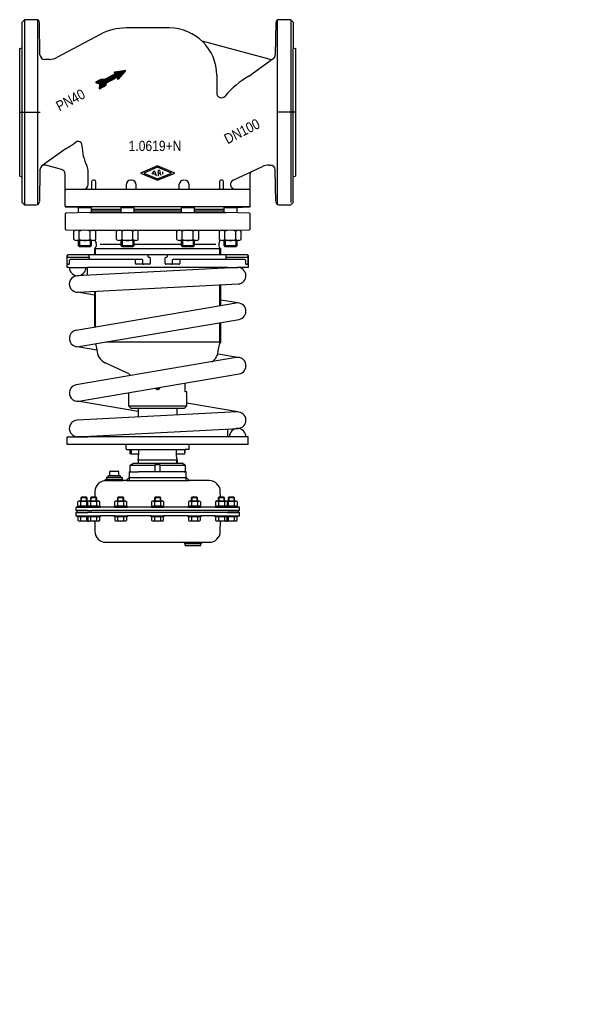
# Model space of a CAD drawing. Extents: x -719 to 0, y 0 to 1250.
import ezdxf
from ezdxf.enums import TextEntityAlignment as Align

# ---------------------------------------------------------------- set-up
doc = ezdxf.new("R2010")
doc.units = 0
doc.layers.get('0').update_dxf_attribs({"linetype": 'CONTINUOUS'})

# ---------------------------------------------------------------- blocks, each defined once
blk = doc.blocks.new('*X0')
at = {"color": 7}
for p, q in [((-618.3, 1162.8), (-601.9, 1179.1)), ((-618.3, 1163.1), (-602.5, 1178.8)), ((-618.2, 1162.6), (-601.3, 1179.4)), ((-618.2, 1163.4), (-603.1, 1178.5)), ((-618.1, 1163.8), (-603.7, 1178.2)), ((-618.1, 1164.1), (-604.3, 1177.8)), ((-618, 1162.5), (-600.7, 1179.8)), ((-618, 1164.5), (-605, 1177.5)), ((-617.9, 1162.4), (-600.1, 1180.1)), ((-617.9, 1164.8), (-605.6, 1177.2)), ((-617.9, 1165.2), (-606.2, 1176.9)), ((-617.8, 1165.5), (-606.8, 1176.6)), ((-617.7, 1165.9), (-607.4, 1176.2)), ((-617.7, 1166.2), (-608, 1175.9)), ((-617.6, 1162.3), (-599.5, 1180.4)), ((-617.6, 1166.6), (-608.6, 1175.6)), ((-617.6, 1166.9), (-609.2, 1175.3)), ((-617.1, 1162.6), (-598.9, 1180.7)), ((-616.4, 1162.9), (-598.3, 1181.1)), ((-615.8, 1163.2), (-597.7, 1181.4)), ((-615.2, 1163.6), (-594.5, 1184.3)), ((-614.6, 1163.9), (-594.2, 1184.3)), ((-608, 1170.2), (-593.9, 1184.4)), ((-607.4, 1170.6), (-593.5, 1184.4)), ((-606.8, 1170.9), (-593.2, 1184.5)), ((-606.2, 1171.2), (-592.9, 1184.5)), ((-605.6, 1171.5), (-592.5, 1184.6)), ((-605, 1171.9), (-592.2, 1184.6)), ((-604.4, 1172.2), (-591.9, 1184.7)), ((-603.8, 1172.5), (-591.5, 1184.7)), ((-603.2, 1172.8), (-591.2, 1184.8)), ((-602.5, 1173.1), (-590.9, 1184.8)), ((-601.9, 1173.5), (-590.5, 1184.9)), ((-601.3, 1173.8), (-590.2, 1184.9)), ((-600.7, 1174.1), (-589.9, 1185)), ((-600.1, 1174.4), (-589.5, 1185)), ((-599.5, 1174.7), (-589.2, 1185.1)), ((-599.3, 1182.9), (-598.6, 1183.6)), ((-599.2, 1182.7), (-598.2, 1183.7)), ((-599.2, 1183.3), (-598.9, 1183.6)), ((-599.1, 1182.6), (-597.9, 1183.7)), ((-598.9, 1175.1), (-588.9, 1185.1)), ((-598.9, 1182.5), (-597.5, 1183.8)), ((-598.7, 1182.4), (-597.2, 1183.8)), ((-598.5, 1182.3), (-596.9, 1183.9)), ((-598.3, 1175.4), (-588.5, 1185.2)), ((-598.3, 1182.2), (-596.5, 1183.9)), ((-598.1, 1182.1), (-596.2, 1184)), ((-597.9, 1182), (-595.9, 1184.1)), ((-597.7, 1175.7), (-588.2, 1185.2)), ((-597.7, 1181.9), (-595.5, 1184.1)), ((-597.5, 1181.8), (-595.2, 1184.2)), ((-597.3, 1181.8), (-594.9, 1184.2)), ((-597.1, 1176), (-587.9, 1185.3)), ((-596.5, 1176.3), (-587.5, 1185.3)), ((-595.9, 1176.7), (-587.2, 1185.4)), ((-595.3, 1177), (-586.9, 1185.4)), ((-595.1, 1175.5), (-585.1, 1185.5)), ((-595.1, 1175.2), (-585, 1185.3)), ((-595.1, 1175), (-584.9, 1185.1)), ((-595, 1176.2), (-585.5, 1185.6)), ((-595, 1175.8), (-585.3, 1185.6)), ((-594.9, 1176.5), (-585.9, 1185.6)), ((-594.9, 1176.9), (-586.2, 1185.5)), ((-594.9, 1174.8), (-584.9, 1184.8)), ((-594.8, 1177.2), (-586.5, 1185.5)), ((-594.8, 1174.7), (-587.7, 1181.8)), ((-594.5, 1174.6), (-591.1, 1178.1)), ((-622.4, 1170.5), (-621.3, 1171.7)), ((-622.4, 1170.8), (-621.9, 1171.4)), ((-622.3, 1170.4), (-620.6, 1172)), ((-622.2, 1170.2), (-620, 1172.3)), ((-622, 1170.1), (-619.4, 1172.6)), ((-621.8, 1170), (-618.8, 1173)), ((-621.6, 1169.9), (-618.2, 1173.3)), ((-621.4, 1169.9), (-617.6, 1173.6)), ((-621.2, 1169.8), (-617, 1173.9)), ((-621, 1169.7), (-616.4, 1174.3)), ((-620.8, 1169.6), (-615.8, 1174.6)), ((-620.6, 1169.5), (-615.3, 1174.8)), ((-620.4, 1169.4), (-615, 1174.9)), ((-620.2, 1169.4), (-614.7, 1174.8)), ((-620, 1169.3), (-614.4, 1174.8)), ((-619.8, 1169.2), (-614.2, 1174.8)), ((-619.6, 1169.1), (-613.9, 1174.8)), ((-619.4, 1169), (-613.7, 1174.8)), ((-619.2, 1168.9), (-613.4, 1174.7)), ((-619, 1168.8), (-613.1, 1174.7)), ((-618.8, 1168.8), (-612.9, 1174.7)), ((-618.6, 1168.7), (-612.6, 1174.7)), ((-618.4, 1168.6), (-612.3, 1174.7)), ((-618.2, 1168.5), (-612.1, 1174.7)), ((-618, 1168.4), (-611.8, 1174.6)), ((-617.8, 1168.3), (-611.5, 1174.6)), ((-617.6, 1168.2), (-611.3, 1174.6)), ((-617.5, 1167.3), (-609.8, 1175)), ((-617.4, 1168.2), (-611, 1174.6)), ((-617.4, 1167.9), (-610.7, 1174.6)), ((-617.4, 1167.6), (-610.4, 1174.6)), ((-614, 1164.2), (-608.3, 1169.9)), ((-613.4, 1164.5), (-608.7, 1169.2)), ((-612.8, 1164.8), (-609.1, 1168.6)), ((-612.2, 1165.2), (-609.5, 1167.9)), ((-611.6, 1165.5), (-609.9, 1167.2)), ((-611, 1165.8), (-610.3, 1166.5))]:
    blk.add_line(p, q, dxfattribs=at)
blk = doc.blocks.new('DMA160', base_point=(-634.8, 1402.6))
at = {"color": 7}
for p, q in [((-604.5, 670.9), (-604.5, 676.4)), ((-604, 676.9), (-594, 676.9)), ((-593.5, 676.4), (-593.5, 670.9)), ((-580, 675.9), (-580, 664.9)), ((-580, 675.9), (-577.9, 675.9)), ((-578.9, 684.4), (-574.5, 686.9)), ((-578.9, 676.9), (-578.9, 684.4)), ((-578.9, 684.4), (-547, 684.4)), ((-577.9, 675.9), (-568.1, 675.9)), ((-574.5, 686.9), (-513.5, 686.9)), ((-547, 675.9), (-568.1, 675.9)), ((-547, 685.4), (-541, 685.4)), ((-547, 675.9), (-547, 685.4)), ((-541, 675.9), (-547, 675.9)), ((-541, 685.4), (-541, 675.9)), ((-541, 684.4), (-509.2, 684.4)), ((-510.2, 675.9), (-541, 675.9)), ((-509.2, 684.4), (-513.5, 686.9)), ((-508, 675.9), (-510.2, 675.9)), ((-509.2, 684.4), (-509.2, 676.9)), ((-508, 664.9), (-508, 675.9)), ((-609, 666.9), (-611, 664.9)), ((-611, 664.9), (-609.6, 664.9)), ((-589, 664.9), (-609.6, 664.9)), ((-609.6, 664.9), (-609, 664.9)), ((-609, 668.9), (-609, 664.9)), ((-607, 668.9), (-609, 668.9)), ((-609, 666.9), (-589, 666.9)), ((-609, 664.9), (-589, 664.9)), ((-607, 670.4), (-607, 668.9)), ((-591, 668.9), (-607, 668.9)), ((-591.5, 670.9), (-606.5, 670.9)), ((-591, 668.9), (-591, 670.4)), ((-589, 668.9), (-591, 668.9)), ((-589, 668.9), (-589, 664.9)), ((-589, 666.9), (-587, 664.9)), ((-589, 664.9), (-587, 664.9)), ((-584, 664.9), (-587, 664.9)), ((-580, 668.9), (-584, 664.9)), ((-584, 664.9), (-580, 664.9)), ((-580, 668.9), (-508, 668.9)), ((-580, 664.9), (-508, 664.9)), ((-504, 664.9), (-508, 668.9)), ((-508, 664.9), (-504, 664.9)), ((-478.5, 664.9), (-504, 664.9)), ((-623.6, 651.2), (-623.8, 643.8)), ((-464.3, 643.8), (-464.5, 651.2)), ((-645.1, 633.2), (-645.1, 638.4)), ((-643.2, 639), (-641.5, 639)), ((-640.7, 643.8), (-641.5, 643)), ((-641.5, 643), (-641.5, 639)), ((-633.5, 643), (-641.5, 643)), ((-641.5, 639), (-640.7, 639)), ((-641.3, 633.2), (-641.3, 638.4)), ((-634.3, 643.8), (-640.7, 643.8)), ((-640.7, 639), (-640.7, 643.8)), ((-640.7, 639), (-634.3, 639)), ((-633.5, 643), (-634.3, 643.8)), ((-634.3, 639), (-634.3, 643.8)), ((-634.3, 639), (-633.5, 639)), ((-633.8, 633.2), (-633.8, 638.4)), ((-633.5, 639), (-633.5, 643)), ((-633.5, 639), (-631.9, 639)), ((-632.5, 633.2), (-632.5, 638.4)), ((-630.6, 639), (-629, 639)), ((-628.2, 643.8), (-629, 643)), ((-621, 643), (-629, 643)), ((-629, 643), (-629, 639)), ((-629, 639), (-628.2, 639)), ((-628.8, 633.2), (-628.8, 638.4)), ((-621.8, 643.8), (-628.2, 643.8)), ((-628.2, 639), (-628.2, 643.8)), ((-628.2, 639), (-621.8, 639)), ((-621, 643), (-621.8, 643.8)), ((-621.8, 639), (-621.8, 643.8)), ((-621.8, 639), (-621, 639)), ((-621.3, 633.2), (-621.3, 638.4)), ((-621, 639), (-621, 643)), ((-621, 639), (-619.4, 639)), ((-617.5, 633.2), (-617.5, 638.4)), ((-598.3, 633.2), (-598.3, 638.4)), ((-596.4, 639), (-594.8, 639)), ((-594, 643.8), (-594.8, 643)), ((-594.8, 643), (-594.8, 639)), ((-586.8, 643), (-594.8, 643)), ((-594.8, 639), (-594, 639)), ((-594.5, 633.2), (-594.5, 638.4)), ((-587.6, 643.8), (-594, 643.8)), ((-594, 639), (-594, 643.8)), ((-594, 639), (-587.6, 639)), ((-586.8, 643), (-587.6, 643.8)), ((-587.6, 639), (-587.6, 643.8)), ((-587.6, 639), (-586.8, 639)), ((-587, 633.2), (-587, 638.4)), ((-586.8, 639), (-586.8, 643)), ((-586.8, 639), (-585.2, 639)), ((-583.3, 633.2), (-583.3, 638.4)), ((-551.6, 638.4), (-551.6, 633.2)), ((-549.7, 639), (-548, 639)), ((-547.2, 643.8), (-548, 643)), ((-540, 643), (-548, 643)), ((-548, 643), (-548, 639)), ((-548, 639), (-547.2, 639)), ((-547.8, 638.4), (-547.8, 633.2)), ((-540.8, 643.8), (-547.2, 643.8)), ((-547.2, 643.8), (-547.2, 639)), ((-547.2, 639), (-540.8, 639)), ((-540, 643), (-540.8, 643.8)), ((-540.8, 643.8), (-540.8, 639)), ((-540.8, 639), (-540, 639)), ((-540.3, 638.4), (-540.3, 633.2)), ((-540, 639), (-540, 643)), ((-540, 639), (-538.4, 639)), ((-536.5, 638.4), (-536.5, 633.2)), ((-504.8, 638.4), (-504.8, 633.2)), ((-502.9, 639), (-501.3, 639)), ((-500.5, 643.8), (-501.3, 643)), ((-501.3, 643), (-501.3, 639)), ((-493.3, 643), (-501.3, 643)), ((-501.3, 639), (-500.5, 639)), ((-501, 638.4), (-501, 633.2)), ((-500.5, 643.8), (-500.5, 639)), ((-494.1, 643.8), (-500.5, 643.8)), ((-500.5, 639), (-494.1, 639)), ((-494.1, 643.8), (-494.1, 639)), ((-493.3, 643), (-494.1, 643.8)), ((-494.1, 639), (-493.3, 639)), ((-493.5, 638.4), (-493.5, 633.2)), ((-493.3, 639), (-493.3, 643)), ((-493.3, 639), (-491.7, 639)), ((-489.8, 638.4), (-489.8, 633.2)), ((-470.6, 638.4), (-470.6, 633.2)), ((-468.7, 639), (-467.1, 639)), ((-466.3, 643.8), (-467.1, 643)), ((-459.1, 643), (-467.1, 643)), ((-467.1, 643), (-467.1, 639)), ((-467.1, 639), (-466.3, 639)), ((-466.8, 638.4), (-466.8, 633.2)), ((-459.9, 643.8), (-466.3, 643.8)), ((-466.3, 643.8), (-466.3, 639)), ((-466.3, 639), (-459.9, 639)), ((-459.1, 643), (-459.9, 643.8)), ((-459.9, 643.8), (-459.9, 639)), ((-459.9, 639), (-459.1, 639)), ((-459.3, 638.4), (-459.3, 633.2)), ((-459.1, 639), (-459.1, 643)), ((-459.1, 639), (-457.4, 639)), ((-456.2, 639), (-454.5, 639)), ((-455.6, 638.4), (-455.6, 633.2)), ((-453.7, 643.8), (-454.5, 643)), ((-454.5, 643), (-454.5, 639)), ((-446.5, 643), (-454.5, 643)), ((-454.5, 639), (-453.7, 639)), ((-454.3, 638.4), (-454.3, 633.2)), ((-453.7, 643.8), (-453.7, 639)), ((-447.3, 643.8), (-453.7, 643.8)), ((-453.7, 639), (-447.3, 639)), ((-447.3, 643.8), (-447.3, 639)), ((-446.5, 643), (-447.3, 643.8)), ((-447.3, 639), (-446.5, 639)), ((-446.8, 638.4), (-446.8, 633.2)), ((-446.5, 639), (-446.5, 643)), ((-446.5, 639), (-444.9, 639)), ((-443, 638.4), (-443, 633.2)), ((-648, 630.9), (-648, 626.9)), ((-643.2, 630.9), (-648, 630.9)), ((-646.5, 626.9), (-648, 626.9)), ((-646.5, 626.9), (-646.5, 624.4)), ((-633, 626.9), (-646.5, 626.9)), ((-645.5, 630.9), (-645.5, 632.5)), ((-645.5, 632.5), (-645.1, 632.5)), ((-643.2, 630.9), (-645.5, 630.9)), ((-645.1, 632.5), (-633, 632.5)), ((-633, 632.5), (-643.2, 632.5)), ((-446, 631), (-643.2, 631)), ((-633, 630.9), (-643.2, 630.9)), ((-633, 630.9), (-633, 632.5)), ((-633, 632.5), (-632.5, 632.5)), ((-631.9, 632.5), (-633, 632.5)), ((-627, 632.5), (-633, 632.5)), ((-629.5, 630.9), (-633, 630.9)), ((-627, 630.9), (-633, 630.9)), ((-633, 630.9), (-633, 630.9)), ((-633, 626.9), (-627.4, 626.9)), ((-632.5, 632.5), (-630, 632.5)), ((-632.5, 632.5), (-629.5, 632.5)), ((-619.4, 632.5), (-630.6, 632.5)), ((-629.5, 632.5), (-627, 632.5)), ((-617, 630.9), (-629.5, 630.9)), ((-629, 632.5), (-629, 632.5)), ((-629, 630.9), (-629, 630.9)), ((-628.2, 632.5), (-628.2, 632.5)), ((-460.7, 626.9), (-627.4, 626.9)), ((-627, 632.5), (-621, 632.5)), ((-621.8, 632.5), (-621.8, 632.5)), ((-621, 632.5), (-620.8, 632.5)), ((-621, 632.5), (-621, 632.5)), ((-621, 630.9), (-621, 630.9)), ((-620.8, 632.5), (-617.5, 632.5)), ((-620.8, 632.5), (-617, 632.5)), ((-617, 632.5), (-617, 630.9)), ((-598.8, 630.9), (-598.8, 632.5)), ((-598.8, 632.5), (-598.3, 632.5)), ((-582.8, 630.9), (-598.8, 630.9)), ((-598.3, 632.5), (-586.8, 632.5)), ((-585.2, 632.5), (-596.4, 632.5)), ((-594.8, 632.5), (-594.8, 632.5)), ((-594.8, 630.9), (-594.8, 630.9)), ((-594, 632.5), (-594, 632.5)), ((-587.6, 632.5), (-587.6, 632.5)), ((-586.8, 632.5), (-586.6, 632.5)), ((-586.8, 632.5), (-586.8, 632.5)), ((-586.8, 630.9), (-586.8, 630.9)), ((-586.6, 632.5), (-583.3, 632.5)), ((-586.6, 632.5), (-582.8, 632.5)), ((-582.8, 632.5), (-582.8, 630.9)), ((-552, 630.9), (-552, 632.5)), ((-552, 632.5), (-548.2, 632.5)), ((-536, 630.9), (-552, 630.9)), ((-551.6, 632.5), (-548.2, 632.5)), ((-538.4, 632.5), (-549.7, 632.5)), ((-548.2, 632.5), (-548, 632.5)), ((-548, 632.5), (-536.5, 632.5)), ((-548, 632.5), (-548, 632.5)), ((-548, 630.9), (-548, 630.9)), ((-547.2, 632.5), (-547.2, 632.5)), ((-540.8, 632.5), (-540.8, 632.5)), ((-540, 632.5), (-540, 632.5)), ((-540, 630.9), (-540, 630.9)), ((-536.5, 632.5), (-536, 632.5)), ((-536, 632.5), (-536, 630.9)), ((-505.3, 630.9), (-505.3, 632.5)), ((-505.3, 632.5), (-501.5, 632.5)), ((-489.3, 630.9), (-505.3, 630.9)), ((-504.8, 632.5), (-501.5, 632.5)), ((-491.7, 632.5), (-502.9, 632.5)), ((-501.5, 632.5), (-501.3, 632.5)), ((-501.3, 632.5), (-489.8, 632.5)), ((-501.3, 632.5), (-501.3, 632.5)), ((-501.3, 630.9), (-501.3, 630.9)), ((-500.5, 632.5), (-500.5, 632.5)), ((-494.1, 632.5), (-494.1, 632.5)), ((-493.3, 632.5), (-493.3, 632.5)), ((-493.3, 630.9), (-493.3, 630.9)), ((-489.8, 632.5), (-489.3, 632.5)), ((-489.3, 632.5), (-489.3, 630.9)), ((-471.1, 630.9), (-471.1, 632.5)), ((-471.1, 632.5), (-467.3, 632.5)), ((-458.5, 630.9), (-471.1, 630.9)), ((-470.6, 632.5), (-467.3, 632.5)), ((-457.4, 632.5), (-468.7, 632.5)), ((-467.3, 632.5), (-467.1, 632.5)), ((-467.1, 632.5), (-458.5, 632.5)), ((-467.1, 632.5), (-467.1, 632.5)), ((-467.1, 630.9), (-467.1, 630.9)), ((-466.3, 632.5), (-466.3, 632.5)), ((-455, 626.9), (-460.7, 626.9)), ((-459.9, 632.5), (-459.9, 632.5)), ((-455, 632.5), (-459.1, 632.5)), ((-459.1, 632.5), (-459.1, 632.5)), ((-459.1, 630.9), (-459.1, 630.9)), ((-458.5, 632.5), (-458.4, 632.5)), ((-455.1, 630.9), (-458.5, 630.9)), ((-458.4, 632.5), (-455.6, 632.5)), ((-458.4, 632.5), (-458.1, 632.5)), ((-458.1, 632.5), (-455.6, 632.5)), ((-455, 632.5), (-456.2, 632.5)), ((-455.6, 632.5), (-455.1, 632.5)), ((-455.1, 632.5), (-443, 632.5)), ((-455.1, 632.5), (-455.1, 630.9)), ((-455, 630.9), (-455.1, 630.9)), ((-444.6, 632.6), (-455, 632.5)), ((-442.5, 630.9), (-455, 630.9)), ((-446, 627), (-455, 626.9)), ((-455, 626.9), (-441.5, 626.9)), ((-453.7, 626.9), (-453.7, 626.9)), ((-447.3, 627), (-447.3, 626.9)), ((-446.5, 626.9), (-446.5, 627)), ((-440, 631), (-446, 631)), ((-440, 627), (-446, 627)), ((-443, 632.5), (-442.5, 632.5)), ((-442.5, 632.5), (-442.5, 630.9)), ((-441.5, 624.4), (-441.5, 626.9)), ((-440, 627), (-440, 631)), ((-648, 624.4), (-648, 620.4)), ((-646.5, 624.4), (-648, 624.4)), ((-648, 620.4), (-633, 620.4)), ((-646.5, 624.4), (-632.5, 624.4)), ((-630.5, 624.4), (-646.5, 624.4)), ((-645.5, 620.4), (-633, 620.4)), ((-645.5, 618.8), (-645.5, 620.4)), ((-645.1, 618.8), (-645.5, 618.8)), ((-645.1, 618.8), (-645.1, 614.2)), ((-633, 618.8), (-645.1, 618.8)), ((-631.9, 613.5), (-643.2, 613.5)), ((-641.3, 614.2), (-641.3, 618.8)), ((-633.8, 614.2), (-633.8, 618.8)), ((-633, 620.4), (-629.5, 620.4)), ((-633, 618.8), (-633, 620.4)), ((-633, 620.4), (-627, 620.4)), ((-633, 620.4), (-629.5, 620.4)), ((-632.5, 618.8), (-633, 618.8)), ((-630, 618.8), (-632.5, 618.8)), ((-632.5, 618.8), (-632.5, 614.2)), ((-629.5, 618.8), (-632.5, 618.8)), ((-619.4, 613.5), (-630.6, 613.5)), ((-628, 624.4), (-630.5, 624.4)), ((-629.5, 620.4), (-617, 620.4)), ((-621, 618.8), (-629.5, 618.8)), ((-620.8, 618.8), (-629.5, 618.8)), ((-629, 620.4), (-629, 620.4)), ((-628.8, 614.2), (-628.8, 618.8)), ((-460, 624.4), (-628, 624.4)), ((-623.9, 613.6), (-623.6, 600.4)), ((-621.3, 614.2), (-621.3, 618.8)), ((-621, 620.4), (-621, 620.4)), ((-620.8, 618.8), (-621, 618.8)), ((-617.5, 618.8), (-620.8, 618.8)), ((-617, 618.8), (-620.8, 618.8)), ((-617.5, 614.2), (-617.5, 618.8)), ((-598.8, 620.4), (-617, 620.4)), ((-617, 620.4), (-617, 618.8)), ((-598.8, 620.4), (-582.8, 620.4)), ((-598.8, 618.8), (-598.8, 620.4)), ((-598.3, 618.8), (-598.8, 618.8)), ((-598.3, 618.8), (-598.3, 614.2)), ((-586.8, 618.8), (-598.3, 618.8)), ((-586.6, 618.8), (-598.3, 618.8)), ((-585.2, 613.5), (-596.4, 613.5)), ((-594.8, 620.4), (-594.8, 620.4)), ((-594.5, 614.2), (-594.5, 618.8)), ((-587, 614.2), (-587, 618.8)), ((-586.8, 620.4), (-586.8, 620.4)), ((-586.6, 618.8), (-586.8, 618.8)), ((-583.3, 618.8), (-586.6, 618.8)), ((-582.8, 618.8), (-586.6, 618.8)), ((-583.3, 614.2), (-583.3, 618.8)), ((-552, 620.4), (-582.8, 620.4)), ((-582.8, 620.4), (-582.8, 618.8)), ((-552, 620.4), (-536, 620.4)), ((-552, 618.8), (-552, 620.4)), ((-548.2, 618.8), (-552, 618.8)), ((-551.6, 618.8), (-551.6, 614.2)), ((-548.2, 618.8), (-551.6, 618.8)), ((-538.4, 613.5), (-549.7, 613.5)), ((-548, 618.8), (-548.2, 618.8)), ((-548, 620.4), (-548, 620.4)), ((-536.5, 618.8), (-548, 618.8)), ((-547.8, 618.8), (-547.8, 614.2)), ((-540.3, 618.8), (-540.3, 614.2)), ((-540, 620.4), (-540, 620.4)), ((-536.5, 614.2), (-536.5, 618.8)), ((-536, 618.8), (-536.5, 618.8)), ((-505.3, 620.4), (-536, 620.4)), ((-536, 620.4), (-536, 618.8)), ((-505.3, 620.4), (-489.3, 620.4)), ((-505.3, 618.8), (-505.3, 620.4)), ((-501.5, 618.8), (-505.3, 618.8)), ((-504.8, 618.8), (-504.8, 614.2)), ((-501.5, 618.8), (-504.8, 618.8)), ((-491.7, 613.5), (-502.9, 613.5)), ((-501.3, 618.8), (-501.5, 618.8)), ((-489.8, 618.8), (-501.5, 618.8)), ((-501.3, 620.4), (-501.3, 620.4)), ((-489.8, 618.8), (-501.3, 618.8)), ((-501, 618.8), (-501, 614.2)), ((-493.5, 618.8), (-493.5, 614.2)), ((-493.3, 620.4), (-493.3, 620.4)), ((-489.3, 618.8), (-489.8, 618.8)), ((-489.8, 614.2), (-489.8, 618.8)), ((-471.1, 620.4), (-489.3, 620.4)), ((-489.3, 620.4), (-489.3, 618.8)), ((-471.1, 620.4), (-458.5, 620.4)), ((-471.1, 618.8), (-471.1, 620.4)), ((-467.3, 618.8), (-471.1, 618.8)), ((-470.6, 618.8), (-470.6, 614.2)), ((-467.3, 618.8), (-470.6, 618.8)), ((-457.4, 613.5), (-468.7, 613.5)), ((-467.1, 618.8), (-467.3, 618.8)), ((-467.1, 620.4), (-467.1, 620.4)), ((-458.5, 618.8), (-467.1, 618.8)), ((-466.8, 618.8), (-466.8, 614.2)), ((-464.5, 600.4), (-464.2, 613.6)), ((-457.5, 624.4), (-460, 624.4)), ((-459.3, 618.8), (-459.3, 614.2)), ((-459.1, 620.4), (-459.1, 620.4)), ((-458.5, 620.4), (-455.1, 620.4)), ((-458.4, 618.8), (-458.5, 618.8)), ((-455.6, 618.8), (-458.4, 618.8)), ((-458.1, 618.8), (-458.4, 618.8)), ((-455.6, 618.8), (-458.1, 618.8)), ((-441.5, 624.4), (-457.5, 624.4)), ((-444.9, 613.5), (-456.2, 613.5)), ((-455.6, 614.2), (-455.6, 618.8)), ((-455.1, 618.8), (-455.6, 618.8)), ((-455.5, 624.4), (-441.5, 624.4)), ((-455.1, 620.4), (-455.1, 618.8)), ((-455.1, 620.4), (-455, 620.4)), ((-443, 618.8), (-455.1, 618.8)), ((-455, 620.4), (-442.5, 620.4)), ((-455, 620.4), (-440, 620.4)), ((-454.3, 618.8), (-454.3, 614.2)), ((-446.8, 618.8), (-446.8, 614.2)), ((-442.5, 618.8), (-443, 618.8)), ((-443, 614.2), (-443, 618.8)), ((-442.5, 620.4), (-442.5, 618.8)), ((-440, 624.4), (-441.5, 624.4)), ((-440, 620.4), (-440, 624.4)), ((-609.6, 586.6), (-511, 586.6)), ((-509, 584.6), (-511, 586.6)), ((-511, 586.6), (-509, 586.6)), ((-509, 586.6), (-489, 586.6)), ((-509, 582.6), (-509, 586.6)), ((-489, 584.6), (-509, 584.6)), ((-509, 582.6), (-489, 582.6)), ((-489, 586.6), (-487, 586.6)), ((-489, 582.6), (-489, 586.6)), ((-487, 586.6), (-489, 584.6)), ((-487, 586.6), (-478.5, 586.6))]:
    blk.add_line(p, q, dxfattribs=at)
for centre, radius, start, end in [((-604, 676.4), 0.5, 90, 180), ((-594, 676.4), 0.5, 0, 90), ((-577.9, 676.9), 1, 180, 270), ((-510.2, 676.9), 1, 270, 0), ((-609.6, 650.9), 14, 90, 179), ((-606.5, 670.4), 0.5, 90, 180), ((-591.5, 670.4), 0.5, 0, 90), ((-478.5, 650.9), 14, 1, 90), ((-643.2, 636.1), 2.99, 51.0528, 128.9472), ((-637.5, 628.1), 10.9, 69.9474, 110.0526), ((-631.9, 636.1), 2.99, 77.7343, 128.9472), ((-630.6, 636.1), 2.99, 51.0528, 128.9472), ((-625, 628.1), 10.9, 69.9474, 110.0526), ((-619.4, 636.1), 2.99, 51.0528, 128.9472), ((-596.4, 636.1), 2.99, 51.0528, 128.9472), ((-590.8, 628.1), 10.9, 69.9474, 110.0526), ((-585.2, 636.1), 2.99, 51.0528, 128.9472), ((-549.7, 636.1), 2.99, 51.0528, 128.9472), ((-544, 628.1), 10.9, 69.9474, 110.0526), ((-538.4, 636.1), 2.99, 51.0528, 128.9472), ((-502.9, 636.1), 2.99, 51.0528, 128.9472), ((-497.3, 628.1), 10.9, 69.9474, 110.0526), ((-491.7, 636.1), 2.99, 51.0528, 128.9472), ((-468.7, 636.1), 2.99, 51.0528, 128.9472), ((-463.1, 628.1), 10.9, 69.9474, 110.0526), ((-457.4, 636.1), 2.99, 51.0528, 128.9472), ((-456.2, 636.1), 2.99, 51.0528, 102.2657), ((-450.5, 628.1), 10.9, 69.9474, 110.0526), ((-444.9, 636.1), 2.99, 51.0528, 128.9472), ((-643.2, 635.5), 2.99, 231.0528, 308.9472), ((-637.5, 643.5), 10.9, 249.9474, 290.0526), ((-631.9, 635.5), 2.99, 231.0528, 282.2657), ((-630.6, 635.5), 2.99, 231.0528, 308.9472), ((-625, 643.5), 10.9, 249.9474, 290.0526), ((-619.4, 635.5), 2.99, 231.0528, 308.9472), ((-596.4, 635.5), 2.99, 231.0528, 308.9472), ((-590.8, 643.5), 10.9, 249.9474, 290.0526), ((-585.2, 635.5), 2.99, 231.0528, 308.9472), ((-549.7, 635.5), 2.99, 231.0528, 308.9472), ((-544, 643.5), 10.9, 249.9474, 290.0526), ((-538.4, 635.5), 2.99, 231.0528, 308.9472), ((-502.9, 635.5), 2.99, 231.0528, 308.9472), ((-497.3, 643.5), 10.9, 249.9474, 290.0526), ((-491.7, 635.5), 2.99, 231.0528, 308.9472), ((-468.7, 635.5), 2.99, 231.0528, 308.9472), ((-463.1, 643.5), 10.9, 249.9474, 290.0526), ((-457.4, 635.5), 2.99, 231.0528, 308.9472), ((-456.5, 624.4), 1, 359.9999999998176, 0), ((-456.2, 635.5), 2.99, 257.7343, 308.9472), ((-450.5, 643.5), 10.9, 249.9474, 268.2442), ((-450.5, 643.5), 10.9, 271.8972, 290.0526), ((-444.9, 635.5), 2.99, 231.0528, 265.0561), ((-444.9, 635.5), 2.99, 274.9439, 275.3162), ((-444.9, 635.5), 2.99, 275.3162, 308.9472), ((-643.2, 616.5), 2.99, 231.0528, 308.9472), ((-637.5, 624.5), 10.9, 249.9474, 290.0526), ((-631.9, 616.5), 2.99, 231.0528, 282.2657), ((-630.6, 616.5), 2.99, 231.0528, 308.9472), ((-625, 624.5), 10.9, 249.9474, 290.0526), ((-619.4, 616.5), 2.99, 231.0528, 308.9472), ((-596.4, 616.5), 2.99, 231.0528, 308.9472), ((-590.8, 624.5), 10.9, 249.9474, 290.0526), ((-585.2, 616.5), 2.99, 231.0528, 308.9472), ((-549.7, 616.5), 2.99, 231.0528, 308.9472), ((-544, 624.5), 10.9, 249.9474, 290.0526), ((-538.4, 616.5), 2.99, 231.0528, 308.9472), ((-502.9, 616.5), 2.99, 231.0528, 308.9472), ((-497.3, 624.5), 10.9, 249.9474, 290.0526), ((-491.7, 616.5), 2.99, 231.0528, 308.9472), ((-468.7, 616.5), 2.99, 231.0528, 308.9472), ((-463.1, 624.5), 10.9, 249.9474, 290.0526), ((-457.4, 616.5), 2.99, 231.0528, 308.9472), ((-456.2, 616.5), 2.99, 257.7343, 308.9472), ((-450.5, 624.5), 10.9, 249.9474, 290.0526), ((-444.9, 616.5), 2.99, 231.0528, 308.9472), ((-609.6, 600.6), 14, 181, 270), ((-478.5, 600.6), 14, 270, 359)]:
    blk.add_arc(centre, radius, start, end, dxfattribs=at)

msp = doc.modelspace()

# ---------------------------------------------------------------- linework, layer by layer
at = {"color": 7}
for p, q in [((-716, 1247.1), (-713, 1250.1)), ((-698, 1250.1), (-713, 1250.1)), ((-713, 1250.1), (-713, 1015.1)), ((-375, 1250.1), (-390.1, 1250.1)), ((-375, 1250.1), (-372, 1247.1)), ((-375, 1250.1), (-375, 1018.1)), ((-716, 1018.1), (-716, 1247.1)), ((-695.9, 1015.7), (-695.9, 1249.5)), ((-693.3, 1205.6), (-694, 1246.2)), ((-529, 1239.6), (-584, 1239.6)), ((-394.1, 1246.2), (-394.8, 1205.6)), ((-392.2, 1249.5), (-392.2, 1015.7)), ((-372, 1247.1), (-372, 1214.4)), ((-616.9, 1231.4), (-672.1, 1202.1)), ((-719, 1213.6), (-716, 1214.4)), ((-402.3, 1199.9), (-487.3, 1222.7)), ((-372, 1214.4), (-369, 1213.6)), ((-372, 1018.1), (-372, 1213.6)), ((-428.2, 1178.4), (-397.2, 1200.9)), ((-681.5, 1199.7), (-687.3, 1199.7)), ((-597.1, 1181.7), (-610.4, 1174.6)), ((-594.8, 1177.3), (-608.1, 1170.2)), ((-597.1, 1181.7), (-598.9, 1182.5)), ((-598.8, 1183.6), (-585.6, 1185.6)), ((-594.8, 1177.3), (-595.1, 1175.3)), ((-585.1, 1184.6), (-594.1, 1174.8)), ((-469, 1179.6), (-469, 1157)), ((-615.4, 1174.8), (-622.1, 1171.2)), ((-622.1, 1170.2), (-617.3, 1168.1)), ((-617.3, 1168.1), (-618.3, 1163)), ((-610.7, 1166), (-617.4, 1162.4)), ((-615.1, 1174.9), (-610.7, 1174.6)), ((-610.5, 1166.2), (-608.3, 1170)), ((-660.2, 1086.6), (-690.9, 1064.4)), ((-666, 1060), (-685.8, 1065.3)), ((-544, 1064.4), (-565.8, 1055.4)), ((-544, 1062.7), (-561.6, 1055.4)), ((-522.3, 1055.4), (-544, 1064.4)), ((-526.5, 1055.4), (-544, 1062.7)), ((-448.2, 1046.3), (-411, 1063.6)), ((-402.6, 1065.5), (-400.8, 1065.5)), ((-719, 1051.6), (-716, 1050.8)), ((-693.3, 1059.6), (-694, 1019.1)), ((-661.5, 1013.4), (-661.5, 1054.2)), ((-632, 1041), (-632, 1057.4)), ((-565.8, 1055.4), (-544, 1046.4)), ((-561.6, 1055.4), (-544, 1048.1)), ((-550.9, 1054.1), (-549, 1057.3)), ((-546.2, 1053.3), (-550.3, 1055)), ((-547.7, 1057.2), (-545.7, 1052)), ((-544, 1046.4), (-522.3, 1055.4)), ((-544, 1048.1), (-526.5, 1055.4)), ((-543.5, 1058.5), (-543.5, 1051.5)), ((-541.2, 1055.5), (-540.1, 1052.9)), ((-537.9, 1057), (-537.9, 1053.8)), ((-426.5, 1013.4), (-426.5, 1054.5)), ((-394.1, 1019.1), (-394.8, 1059.6)), ((-372, 1050.8), (-369, 1051.6)), ((-627.8, 1044.4), (-627.8, 1034.4)), ((-624.4, 1046.4), (-625.8, 1046.4)), ((-622.4, 1034.4), (-622.4, 1044.4)), ((-584.1, 1040.4), (-584.1, 1034.4)), ((-577.2, 1046.4), (-578.1, 1046.4)), ((-571.2, 1034.4), (-571.2, 1040.4)), ((-516.9, 1040.4), (-516.9, 1034.4)), ((-504, 1034.4), (-504, 1040.4)), ((-465.7, 1044.4), (-465.7, 1034.4)), ((-462.3, 1046.4), (-463.7, 1046.4)), ((-460.3, 1034.4), (-460.3, 1044.4)), ((-637.9, 1035), (-660.6, 1034.4)), ((-427.5, 1034.4), (-660.6, 1034.4)), ((-427.5, 1034.4), (-445.8, 1034.9)), ((-713, 1015.1), (-716, 1018.1)), ((-713, 1015.1), (-698, 1015.1)), ((-390.1, 1015.1), (-375, 1015.1)), ((-372, 1018.1), (-375, 1015.1)), ((-661.5, 1003.4), (-661.5, 984.3)), ((-427.5, 1012.4), (-660.6, 1012.4)), ((-660.6, 1012.4), (-644.4, 1011.9)), ((-630.5, 1005.2), (-660.6, 1004.4)), ((-644.4, 1011.7), (-644.3, 1012.4)), ((-644.4, 1004.8), (-644.4, 1011.7)), ((-644.4, 1011.7), (-628.4, 1011.7)), ((-630.5, 1005.2), (-457.5, 1005.2)), ((-628.4, 1011.7), (-628.6, 1012.4)), ((-628.4, 1011.7), (-628.4, 1005.2)), ((-628.4, 1009.6), (-590.3, 1009.6)), ((-590.3, 1007.1), (-628.4, 1007.1)), ((-590.3, 1011.7), (-590.2, 1012.4)), ((-590.3, 1005.2), (-590.3, 1011.7)), ((-590.3, 1011.7), (-574.3, 1011.7)), ((-574.3, 1011.7), (-574.5, 1012.4)), ((-574.3, 1011.7), (-574.3, 1005.2)), ((-574.3, 1009.6), (-513.8, 1009.6)), ((-513.8, 1007.1), (-574.3, 1007.1)), ((-513.8, 1011.7), (-513.6, 1012.4)), ((-513.8, 1005.2), (-513.8, 1011.7)), ((-513.8, 1011.7), (-497.8, 1011.7)), ((-497.8, 1011.7), (-497.9, 1012.4)), ((-497.8, 1011.7), (-497.8, 1005.2)), ((-497.8, 1009.6), (-459.7, 1009.6)), ((-459.7, 1007.1), (-497.8, 1007.1)), ((-459.7, 1011.7), (-459.5, 1012.4)), ((-459.7, 1005.2), (-459.7, 1011.7)), ((-459.7, 1011.7), (-443.7, 1011.7)), ((-427.5, 1004.4), (-457.5, 1005.2)), ((-443.7, 1011.7), (-443.8, 1012.4)), ((-443.7, 1011.9), (-436.2, 1012.1)), ((-443.7, 1011.7), (-443.7, 1004.8)), ((-436.2, 1012.1), (-428.3, 1012.4)), ((-426.5, 984.3), (-426.5, 1003.4)), ((-660.6, 983.3), (-631.4, 982.8)), ((-650.3, 971.1), (-650.3, 981.6)), ((-643.4, 971.1), (-643.4, 981.6)), ((-631.4, 982.8), (-456.7, 982.8)), ((-629.5, 971.1), (-629.5, 981.6)), ((-622.6, 971.1), (-622.6, 981.6)), ((-596.2, 971.1), (-596.2, 981.6)), ((-589.2, 971.1), (-589.2, 981.6)), ((-575.4, 971.1), (-575.4, 981.6)), ((-568.5, 971.1), (-568.5, 981.6)), ((-519.6, 971.1), (-519.6, 981.6)), ((-512.7, 971.1), (-512.7, 981.6)), ((-498.9, 971.1), (-498.9, 981.6)), ((-491.9, 971.1), (-491.9, 981.6)), ((-465.5, 971.1), (-465.5, 981.6)), ((-458.6, 971.1), (-458.6, 981.6)), ((-456.7, 982.8), (-427.5, 983.3)), ((-444.7, 971.1), (-444.7, 981.6)), ((-437.8, 971.1), (-437.8, 981.6)), ((-626, 969.8), (-646.8, 969.8)), ((-644.4, 963), (-644.4, 969.8)), ((-643.2, 961.7), (-644.4, 963)), ((-628.4, 963), (-644.4, 963)), ((-643.2, 969.8), (-643.2, 961.7)), ((-629.7, 969.8), (-629.7, 961.7)), ((-628.4, 963), (-629.7, 961.7)), ((-628.4, 969.8), (-628.4, 963)), ((-623.5, 970.5), (-622, 966.3)), ((-616.9, 965), (-590.3, 965)), ((-571.9, 969.8), (-592.7, 969.8)), ((-590.3, 963), (-590.3, 969.8)), ((-589.1, 961.7), (-590.3, 963)), ((-574.3, 963), (-590.3, 963)), ((-589.1, 969.8), (-589.1, 961.7)), ((-575.6, 969.8), (-575.6, 961.7)), ((-574.3, 963), (-575.6, 961.7)), ((-574.3, 969.8), (-574.3, 963)), ((-574.3, 965), (-513.8, 965)), ((-495.4, 969.8), (-516.2, 969.8)), ((-513.8, 963), (-513.8, 969.8)), ((-512.5, 961.7), (-513.8, 963)), ((-497.8, 963), (-513.8, 963)), ((-512.5, 969.8), (-512.5, 961.7)), ((-499, 969.8), (-499, 961.7)), ((-497.8, 963), (-499, 961.7)), ((-497.8, 969.8), (-497.8, 963)), ((-497.8, 965), (-470.3, 965)), ((-466.1, 966.3), (-464.6, 970.5)), ((-441.3, 969.8), (-462.1, 969.8)), ((-459.7, 963), (-459.7, 969.8)), ((-458.4, 961.7), (-459.7, 963)), ((-443.7, 963), (-459.7, 963)), ((-458.4, 969.8), (-458.4, 961.7)), ((-444.9, 969.8), (-444.9, 961.7)), ((-443.7, 963), (-444.9, 961.7)), ((-443.7, 969.8), (-443.7, 963)), ((-659, 935.6), (-659, 950.6)), ((-658.4, 949.6), (-658.4, 950.6)), ((-430, 951.6), (-658, 951.6)), ((-629.7, 961.7), (-643.2, 961.7)), ((-630.7, 949.6), (-630.7, 951.6)), ((-464, 959.3), (-624, 959.3)), ((-624, 959.3), (-624, 951.6)), ((-623.4, 960), (-623.6, 959.8)), ((-623.1, 960.3), (-623.1, 951.6)), ((-575.6, 961.7), (-589.1, 961.7)), ((-556.5, 950.6), (-556.5, 949.6)), ((-531.5, 949.6), (-531.5, 950.6)), ((-499, 961.7), (-512.5, 961.7)), ((-465, 951.6), (-465, 960.3)), ((-464.5, 959.8), (-464.7, 960)), ((-464, 951.6), (-464, 959.3)), ((-444.9, 961.7), (-458.4, 961.7)), ((-457.4, 951.6), (-457.4, 949.6)), ((-429.7, 950.6), (-429.7, 949.6)), ((-429, 950.6), (-429, 935.6)), ((-658.7, 940.6), (-658.7, 947.6)), ((-657.7, 948.6), (-631.7, 948.6)), ((-657.7, 939.6), (-656.8, 939.6)), ((-655.8, 940.6), (-655.8, 944.6)), ((-563.7, 945.6), (-654.8, 945.6)), ((-631, 948.8), (-631, 945.6)), ((-572.1, 940.6), (-572.1, 944.6)), ((-554.5, 939.6), (-571.1, 939.6)), ((-562.7, 940.6), (-562.7, 944.6)), ((-555.5, 948.6), (-554.5, 948.6)), ((-553.5, 947.6), (-553.5, 940.6)), ((-534.5, 940.6), (-534.5, 947.6)), ((-533.5, 948.6), (-532.5, 948.6)), ((-517, 939.6), (-533.5, 939.6)), ((-525.4, 944.6), (-525.4, 940.6)), ((-433.3, 945.6), (-524.4, 945.6)), ((-516, 944.6), (-516, 940.6)), ((-457.1, 945.6), (-457.1, 948.8)), ((-456.4, 948.6), (-430.4, 948.6)), ((-432.3, 944.6), (-432.3, 940.6)), ((-431.3, 939.6), (-430.4, 939.6)), ((-429.4, 947.6), (-429.4, 940.6)), ((-656.1, 935.6), (-659, 935.6)), ((-656.1, 935.6), (-633, 935.6)), ((-443, 935.6), (-646.2, 925.1)), ((-455, 935.6), (-633, 935.6)), ((-633, 925.8), (-633, 935.6)), ((-455, 935.6), (-442.4, 935.6)), ((-455, 935), (-455, 935.6)), ((-429, 935.6), (-442.4, 935.6)), ((-645.1, 904.1), (-441.9, 914.6)), ((-465, 886.8), (-465, 913.4)), ((-464, 887), (-464, 913.5)), ((-624, 900.4), (-645.7, 904.1)), ((-624, 905.2), (-624, 859.7)), ((-623.1, 905.3), (-623.1, 859.9)), ((-444.2, 890.3), (-647.4, 855.7)), ((-442.4, 890.5), (-464, 894.2)), ((-643.9, 835), (-440.7, 869.6)), ((-465, 839.2), (-465, 865.5)), ((-464, 840.9), (-464, 865.7)), ((-464, 840.9), (-609.6, 840.9)), ((-465, 839.2), (-464, 840.9)), ((-621, 830.7), (-645.7, 834.9)), ((-621, 831.7), (-621, 830.9)), ((-467, 831.7), (-467, 830.9)), ((-442.4, 821.3), (-467, 825.5)), ((-444.2, 821.1), (-647.4, 786.5)), ((-582.3, 801.4), (-610.7, 814.6)), ((-643.9, 765.8), (-440.7, 800.4)), ((-509, 777.7), (-509, 788.8)), ((-581, 776.5), (-581, 759.7)), ((-545.2, 782.6), (-544, 782)), ((-544, 782), (-542.5, 782.8)), ((-542.5, 782.8), (-542.5, 783.1)), ((-507, 777.7), (-509, 777.7)), ((-507, 759.7), (-507, 777.7)), ((-568.5, 752.6), (-645.7, 765.7)), ((-442.4, 752.1), (-507, 763.1)), ((-443, 752.1), (-646.2, 741.6)), ((-581, 759.7), (-507, 759.7)), ((-578, 756.7), (-581, 759.7)), ((-578, 756.7), (-510, 756.7)), ((-568.5, 756.7), (-568.5, 745.6)), ((-519.5, 756.7), (-519.5, 748.1)), ((-510, 756.7), (-507, 759.7)), ((-645.1, 720.6), (-441.9, 731.1)), ((-455, 720.6), (-455, 730.4)), ((-659, 710.6), (-659, 720.6)), ((-659, 720.6), (-633, 720.6)), ((-646.2, 720.6), (-645.9, 720.6)), ((-633, 720.6), (-645.9, 720.6)), ((-633, 720.6), (-633, 721.2)), ((-455, 720.6), (-633, 720.6)), ((-431.9, 720.6), (-455, 720.6)), ((-429, 720.6), (-455, 720.6)), ((-429, 710.6), (-429, 720.6)), ((-429, 710.6), (-659, 710.6)), ((-584, 705.1), (-584, 710.6)), ((-584, 705.1), (-583.5, 704.6)), ((-583.5, 704.6), (-579, 704.6)), ((-579, 699), (-579, 704.6)), ((-579, 704.6), (-509, 704.6)), ((-577.4, 704.6), (-577.4, 698.6)), ((-568.1, 704.6), (-568.1, 697.7)), ((-520, 697.7), (-520, 704.6)), ((-510, 704.6), (-510, 698.6)), ((-504.5, 704.6), (-509, 704.6)), ((-504.5, 704.6), (-504, 705.1)), ((-504, 705.1), (-504, 710.6)), ((-577.4, 698.6), (-579, 699)), ((-568.1, 698.6), (-577.4, 698.6)), ((-568.9, 690.7), (-568.9, 686.9)), ((-519.1, 690.7), (-568.9, 690.7)), ((-568.5, 690.7), (-568.5, 692.7)), ((-568.1, 690.7), (-568.5, 691.2)), ((-568.1, 686.9), (-568.1, 690.7)), ((-510, 698.6), (-520, 698.6)), ((-519.5, 691.2), (-520, 690.7)), ((-520, 690.7), (-520, 686.9)), ((-519.5, 692.7), (-519.5, 690.7)), ((-519.1, 690.7), (-519.1, 686.9))]:
    msp.add_line(p, q, dxfattribs=at)
at = {"color": 1}
for p, q in [((-719, 1051.6), (-719, 1213.6)), ((-369, 1213.6), (-369, 1051.6)), ((-719, 1132.6), (-693.2, 1132.6)), ((-369, 1132.6), (-391.9, 1132.6))]:
    msp.add_line(p, q, dxfattribs=at)
at = {"color": 7}
for points in [[(-568.5, 692.7, 0.014289), (-568.4, 693.3), (-568.3, 693.6, 0.019106), (-568.3, 694.4), (-568.2, 694.8, 0.000239), (-568.2, 696.3), (-568.1, 697), (-568.1, 697.7)], [(-519.5, 692.7, -0.014289), (-519.7, 693.3), (-519.8, 693.6, -0.019106), (-519.8, 694.4), (-519.8, 694.8, -0.000239), (-519.9, 696.3), (-520, 697), (-520, 697.7)]]:
    msp.add_lwpolyline(points, format="xyb", dxfattribs=at)
for centre, radius, start, end in [((-698, 1246.1), 4, 1, 90), ((-390.1, 1246.1), 4, 90, 179), ((-584, 1169.6), 70, 90, 118), ((-529, 1179.6), 60, 0, 90), ((-687.3, 1205.7), 6, 181, 270), ((-681.5, 1219.7), 20, 270, 298), ((-400.8, 1205.7), 6, 255, 359), ((-598.7, 1183), 0.6, 98.7255, 245.8243), ((-594.5, 1175.2), 0.6, 170.1757, 317.2745), ((-585.5, 1185), 0.6, 317.2745, 98.7255), ((-374, 1082.6), 110, 119.5142, 140.1068), ((-621.8, 1170.7), 0.6, 118, 246.6598), ((-617.7, 1162.9), 0.6, 169.3402, 298), ((-615.1, 1174.3), 0.6, 85.9946, 118), ((-610.7, 1175.2), 0.6, 265.9946, 298), ((-611, 1166.5), 0.6, 298, 330.0054), ((-607.8, 1169.7), 0.6, 118, 150.0054), ((-463, 1157), 6, 180, 320.1068), ((-714, 1182.6), 110.1, 299.2711, 306.9301), ((-645, 1090.6), 5, 0.4961, 125.1342), ((-580, 1091.1), 60, 180.4961, 206.7049), ((-687.3, 1059.5), 6, 75, 179), ((-647, 1057.4), 15, 0, 26.7049), ((-402.6, 1045.5), 20, 90, 115), ((-400.8, 1059.5), 6, 1, 90), ((-667.5, 1054.2), 6, 0, 75), ((-548.3, 1057), 0.73, 20.0242, 149.8179), ((-542.6, 1054), 4.63, 75.0319, 101.7149), ((-544.1, 1057.1), 2.74, 281.4746, 291.0457), ((-547, 1064.7), 10.8, 291.0457, 302.353), ((-542.1, 1056.9), 1.67, 302.353, 65.855), ((-423.5, 1054.5), 3, 115, 180), ((-638, 1041), 6, 271.5, 0), ((-625.8, 1044.4), 2, 90, 180), ((-624.4, 1044.4), 2, 0, 90), ((-578.1, 1040.4), 6, 90, 180), ((-577.2, 1040.4), 6, 0, 90), ((-510.9, 1040.4), 6, 90, 180), ((-510, 1040.4), 6, 0, 90), ((-463.7, 1044.4), 2, 90, 180), ((-462.3, 1044.4), 2, 0, 90), ((-445.6, 1040.9), 6, 115, 268.5), ((-660.5, 1033.4), 1, 91.5, 180), ((-427.5, 1033.4), 1, 0, 88.5), ((-698, 1019.1), 4, 270, 359), ((-660.5, 1013.4), 1, 180, 268.5), ((-427.5, 1013.4), 1, 271.5, 0), ((-390.1, 1019.1), 4, 181, 270), ((-660.5, 1003.4), 1, 91.5, 180), ((-427.5, 1003.4), 1, 0, 88.5), ((-660.5, 984.3), 1, 180, 269), ((-646.8, 977.3), 5.51, 51.0528, 128.9472), ((-636.4, 962.6), 20.2, 69.9474, 110.0526), ((-626, 977.3), 5.51, 51.0528, 128.9472), ((-592.7, 977.3), 5.51, 51.0528, 128.9472), ((-582.3, 962.6), 20.2, 69.9474, 110.0526), ((-571.9, 977.3), 5.51, 51.0528, 128.9472), ((-516.2, 977.3), 5.51, 51.0528, 128.9472), ((-505.8, 962.6), 20.2, 69.9474, 110.0526), ((-495.4, 977.3), 5.51, 51.0528, 128.9472), ((-462.1, 977.3), 5.51, 51.0528, 128.9472), ((-451.7, 962.6), 20.2, 69.9474, 110.0526), ((-441.3, 977.3), 5.51, 51.0528, 128.9472), ((-427.5, 984.3), 1, 271, 0), ((-646.8, 975.3), 5.51, 231.0528, 308.9472), ((-636.4, 990), 20.2, 249.9474, 270), ((-636.4, 990), 20.2, 270, 290.0526), ((-626, 975.3), 5.51, 231.0528, 308.9472), ((-627.6, 964.2), 6, 315, 20), ((-592.7, 975.3), 5.51, 231.0528, 308.9472), ((-582.3, 990), 20.2, 249.9474, 270), ((-582.3, 990), 20.2, 270, 290.0526), ((-571.9, 975.3), 5.51, 231.0528, 308.9472), ((-516.2, 975.3), 5.51, 231.0528, 308.9472), ((-505.8, 990), 20.2, 249.9474, 270), ((-505.8, 990), 20.2, 270, 290.0526), ((-495.4, 975.3), 5.51, 231.0528, 308.9472), ((-460.5, 964.2), 6, 160, 225), ((-462.1, 975.3), 5.51, 231.0528, 308.9472), ((-451.7, 990), 20.2, 249.9474, 270), ((-451.7, 990), 20.2, 270, 290.0526), ((-441.3, 975.3), 5.51, 231.0528, 308.9472), ((-658, 950.6), 1, 90, 180), ((-657.4, 950.6), 1, 90, 180), ((-616.5, 952.7), 10, 135, 138.5904), ((-555.5, 950.6), 1, 90, 180), ((-532.5, 950.6), 1, 0, 90), ((-471.5, 952.7), 10, 41.4096, 45), ((-430.7, 950.6), 1, 0, 90), ((-430, 950.6), 1, 0, 90), ((-657.7, 947.6), 1, 90, 180), ((-657.7, 940.6), 1, 180, 270), ((-657.4, 949.6), 1, 180, 270), ((-656.8, 940.6), 1, 270, 0), ((-654.8, 944.6), 1, 90, 180), ((-631.7, 949.6), 1, 270, 0), ((-573.1, 944.6), 1, 0, 90), ((-571.1, 940.6), 1, 180, 270), ((-563.7, 944.6), 1, 0, 90), ((-561.7, 940.6), 1, 180, 270), ((-555.5, 949.6), 1, 180, 270), ((-554.5, 947.6), 1, 0, 90), ((-554.5, 940.6), 1, 270, 0), ((-533.5, 947.6), 1, 90, 180), ((-533.5, 940.6), 1, 180, 270), ((-532.5, 949.6), 1, 270, 0), ((-526.4, 940.6), 1, 270, 0), ((-524.4, 944.6), 1, 90, 180), ((-517, 940.6), 1, 270, 0), ((-515, 944.6), 1, 90, 180), ((-456.4, 949.6), 1, 180, 270), ((-433.3, 944.6), 1, 0, 90), ((-431.3, 940.6), 1, 180, 270), ((-430.7, 949.6), 1, 270, 0), ((-430.4, 947.6), 1, 0, 90), ((-430.4, 940.6), 1, 270, 0), ((-645.6, 935.6), 10.5, 180, 0), ((-442.4, 925.1), 10.5, 272.958, 92.958), ((-645.6, 914.6), 10.5, 92.958, 272.958), ((-442.4, 880), 10.5, 279.6634, 99.6634), ((-645.6, 845.4), 10.5, 99.6634, 279.6634), ((-636, 831.7), 15, 0, 27.6786), ((-452, 831.7), 15, 150, 180), ((-603, 830.9), 18, 180, 245), ((-485, 830.9), 18, 303.3763, 0), ((-442.4, 810.8), 10.5, 279.6634, 99.6634), ((-586.5, 792.3), 10, 36.5553, 65), ((-645.6, 776.2), 10.5, 99.6634, 279.6634), ((-544, 783.7), 3, 205.9737, 353.3531), ((-544, 783.7), 1.73, 218.7695, 340.5573), ((-442.4, 741.6), 10.5, 272.958, 92.958), ((-645.6, 731.1), 10.5, 92.958, 272.958), ((-442.4, 720.6), 10.5, 0, 180), ((-517.5, 702.6), 8.5, 331.9275, 13.609)]:
    msp.add_arc(centre, radius, start, end, dxfattribs=at)

# ---------------------------------------------------------------- block references
for name, p in [('*X0', (0, 0)), ('DMA160', (-634.8, 1402.6))]:
    msp.add_blockref(name, p)

# ---------------------------------------------------------------- texts
at = {"color": 7, "width": 0.88209}
msp.add_text('PN40', height=13, rotation=28, dxfattribs=at).set_placement((-674.6, 1144.9), align=Align.TOP_LEFT)
msp.add_text('DN100', height=13, rotation=27, dxfattribs=at).set_placement((-412.8, 1113.5), align=Align.RIGHT)
msp.add_text('1.0619+N', height=13, dxfattribs=at).set_placement((-580.8, 1096.4), align=Align.TOP_LEFT)

doc.saveas('drawing.dxf')
